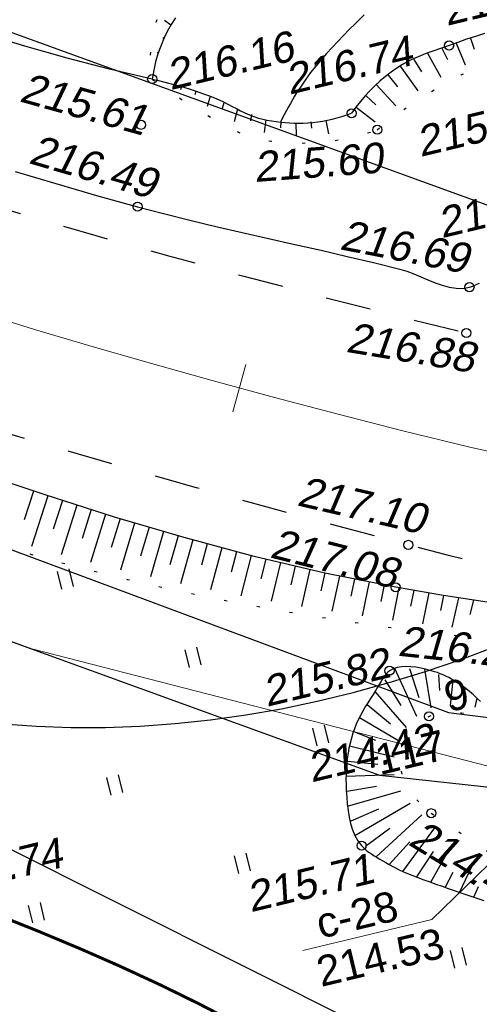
# Model space of a CAD drawing. Header units: millimetres. Extents: x -10 to 1169, y 1 to 1686.
# Tile 15 of 224: x 329 to 344, y 107 to 140. Entities that reach past the tile are written whole.
import ezdxf
from ezdxf.lldxf.tags import DXFTag

# ---------------------------------------------------------------- set-up
doc = ezdxf.new("R2010")
doc.units = ezdxf.units.MM
for name, pattern in [('ADOT1', [1, 0, -1]), ('AHIDDEN1', [2, 0.5, -1.5]), ('AHIDDEN2', [3, 1.5, -1.5]), ('PHANTOM2', [1.25, 0.625, -0.125, 0.125, -0.125, 0.125, -0.125])]:
    doc.linetypes.add(name, pattern=pattern)
for name, color, linetype in [('CONTURS', 7, 'Continuous'), ('IZOLINES', 32, 'Continuous'), ('PDIGIT', 170, 'Continuous'), ('PICKETS', 7, 'Continuous'), ('ОБЪЕКТЫ_АВТОДОРОГ', 7, 'Continuous'), ('УЧАСТКИ', 7, 'Continuous')]:
    doc.layers.add(name, color=color, linetype=linetype)
doc.layers.add('СВЯЗЬ', color=170, linetype='Связь', lineweight=30)
doc.styles.get("Standard").update_dxf_attribs({"font": 'arial.ttf'})
tags = doc.linetypes.add('газ', pattern='A,42.7,-5.08,["Г",Standard,S=2.54,R=0,X=-2.54,Y=-1.27],-3.81', length=51.59).pattern_tags.tags
tags[6] = DXFTag(74, 10)
doc.linetypes.add('Связь', pattern='A,12.5,[130,ltypeshp.shx,S=1,R=-30,X=0,Y=0.9],1,[130,ltypeshp.shx,S=1,R=-30,X=0,Y=0.9],1,[130,ltypeshp.shx,S=1,R=-30,X=0,Y=0.9],4.5', length=19)

# ---------------------------------------------------------------- blocks, each defined once
blk = doc.blocks.new('401')
at = {"layer": 'CONTURS'}
for p, q in [((0, 0), (0, 1.2)), ((0.8, 0), (0.8, 1.2))]:
    blk.add_line(p, q, dxfattribs=at)
blk = doc.blocks.new('пкк')
at = {"layer": 'ОБЪЕКТЫ_АВТОДОРОГ', "lineweight": 15, "ltscale": 200}
blk.add_line((-0.011, -0.822), (-0.008, 0.805), dxfattribs=at)

msp = doc.modelspace()

# ---------------------------------------------------------------- linework, layer by layer
at = {"layer": 'CONTURS', "lineweight": -2}
for p, q in [((333.73191, 139.40157), (333.52972, 139.55665)), ((333.52704, 138.94596), (333.47043, 138.98684)), ((343.63668, 138.96919), (343.76536, 138.61188)), ((342.69085, 138.64465), (342.87761, 138.26551)), ((343.16254, 138.8105), (343.46572, 138.0945)), ((333.32218, 138.49035), (333.29791, 138.49877)), ((341.76756, 138.26497), (342.02521, 137.85955)), ((342.21915, 138.4788), (342.66302, 137.67824)), ((341.31597, 138.05113), (341.90268, 137.23001)), ((333.11899, 137.62118), (333.11899, 137.62118)), ((340.92044, 137.74577), (341.23034, 137.36523)), ((333.60304, 137.49605), (333.5946, 137.46868)), ((334.08709, 137.37091), (334.05333, 137.26143)), ((340.52491, 137.4404), (341.17781, 136.73939)), ((334.56096, 137.21146), (334.52674, 137.10087)), ((335.03483, 137.05201), (334.93171, 136.71911)), ((340.19155, 137.06811), (340.51249, 136.76966)), ((335.48665, 136.8379), (335.43345, 136.65014)), ((339.8582, 136.69582), (340.48906, 136.20301)), ((335.93848, 136.6238), (335.82878, 136.20566)), ((336.40622, 136.44873), (336.36613, 136.24069)), ((336.87397, 136.27366), (336.82328, 135.85964)), ((337.37086, 136.21928), (337.36107, 136.01389)), ((337.86775, 136.16491), (337.8793, 135.75733)), ((338.36551, 136.20934), (338.38864, 135.99778)), ((338.86328, 136.25376), (338.94424, 135.81509)), ((329.19967, 124.00536), (328.88876, 123.05493)), ((329.67396, 123.84709), (329.13277, 122.1714)), ((330.15045, 123.69559), (329.84566, 122.74317)), ((330.62695, 123.54409), (330.10682, 121.90336)), ((331.10345, 123.3926), (330.80411, 122.43845)), ((331.57994, 123.2411), (331.08424, 121.64377)), ((332.05856, 123.09644), (331.76687, 122.13993)), ((332.53718, 122.95179), (332.07192, 121.39797)), ((333.01669, 122.81013), (332.73393, 121.85094)), ((333.4962, 122.66847), (333.06104, 121.16791)), ((333.97676, 122.5304), (333.70383, 121.56837)), ((334.45732, 122.39232), (334.05679, 120.94725)), ((334.94027, 122.26287), (334.74687, 121.55386)), ((335.42322, 122.13341), (335.05013, 120.74246)), ((335.90617, 122.00395), (335.72722, 121.32501)), ((336.38912, 121.8745), (336.04641, 120.54969)), ((336.87539, 121.75813), (336.71211, 121.10824)), ((337.36166, 121.64177), (337.05125, 120.367)), ((337.84829, 121.52693), (337.70041, 120.90414)), ((338.33493, 121.41208), (338.05381, 120.19571)), ((338.82349, 121.30576), (338.69055, 120.71046)), ((339.31206, 121.19944), (339.06141, 120.0346)), ((339.8024, 121.10166), (339.68207, 120.53081)), ((340.29275, 121.00388), (340.06207, 119.88532)), ((340.78332, 120.90721), (340.67242, 120.36165)), ((341.27388, 120.81055), (341.06099, 119.74687)), ((341.76652, 120.72506), (341.66094, 120.20423)), ((342.25916, 120.63958), (342.04975, 119.61991)), ((342.75262, 120.55899), (342.64417, 120.06122)), ((343.24608, 120.4784), (343.02168, 119.50699)), ((343.74032, 120.4027), (343.61558, 119.92944)), ((341.12597, 118.15125), (341.8528, 116.56624)), ((341.62338, 118.13946), (341.93291, 117.18857)), ((342.12079, 118.12766), (342.3271, 116.846)), ((340.80399, 117.76897), (341.33955, 116.92447)), ((342.58736, 117.94842), (342.619, 117.41747)), ((343.05392, 117.76917), (342.97418, 116.92705)), ((343.4529, 117.46814), (343.41614, 117.18129)), ((340.48202, 117.38669), (341.51283, 116.20018)), ((343.85187, 117.16711), (343.78459, 116.86183)), ((340.22714, 116.95662), (340.99394, 116.31473)), ((339.97227, 116.52655), (341.26371, 115.76911)), ((339.80593, 116.05542), (340.49796, 115.77672)), ((339.63959, 115.58428), (341.11629, 115.22693)), ((339.5824, 115.08774), (340.57736, 114.98739)), ((339.52522, 114.59119), (341.118, 114.63898)), ((339.55041, 114.0919), (340.53716, 114.25419)), ((339.57561, 113.59261), (341.34217, 114.09733)), ((339.82, 112.62511), (341.6471, 113.69113)), ((339.6978, 113.10886), (340.6141, 113.50936)), ((340.52304, 111.91739), (342.03043, 113.31089)), ((340.17152, 112.27125), (340.97628, 112.86485)), ((341.40267, 111.44219), (342.45824, 112.88384)), ((340.96285, 111.67979), (341.63345, 112.42161)), ((342.33457, 111.07955), (342.99618, 112.25813)), ((341.86862, 111.26087), (342.41675, 112.09726)), ((342.806, 110.91296), (343.06963, 111.41678)), ((343.27744, 110.74638), (343.67034, 111.58308)), ((343.75301, 110.59202), (343.90471, 110.93632))]:
    msp.add_line(p, q, dxfattribs=at)
at = {"layer": 'CONTURS', "color": 1, "linetype": 'газ', "lineweight": 15}
for p, q in [((292.63969, 132.04942), (329.14023, 118.79277)), ((329.14023, 118.79277), (364.28325, 109.76529))]:
    msp.add_line(p, q, dxfattribs=at)
at = {"layer": 'CONTURS', "linetype": 'AHIDDEN2', "flags": 128}
for points in [[(285.45612, 150.07385), (287.28361, 149.30156), (289.11211, 148.53171), (290.9416, 147.7643), (292.77209, 146.99933), (294.60358, 146.23681), (296.43607, 145.47672), (298.26955, 144.71909), (300.10403, 143.96389), (301.93951, 143.21114), (303.77598, 142.46083), (305.31413, 141.82912), (306.85048, 141.19165), (308.38609, 140.5516), (309.92205, 139.9122), (311.45942, 139.27666), (312.99928, 138.64818), (314.54271, 138.02998), (316.09077, 137.42527), (317.64454, 136.83725), (319.20509, 136.26914), (321.5923, 135.43997), (323.9928, 134.64584), (326.40513, 133.88405), (328.82786, 133.15191), (331.25951, 132.44672), (333.69866, 131.76576), (336.14384, 131.10635), (338.5936, 130.46577), (341.04649, 129.84132), (343.50107, 129.23032), (344.78646, 128.91594), (346.0734, 128.60633), (347.36182, 128.30177), (348.65166, 128.00252), (349.94283, 127.70886), (351.23527, 127.42105), (352.52892, 127.13937), (353.82369, 126.86408), (355.11952, 126.59546), (356.41634, 126.33377), (359.38185, 125.7677), (362.3561, 125.2448), (365.33791, 124.76065), (368.32612, 124.31081), (371.31955, 123.89085), (374.31704, 123.49635), (377.31741, 123.12287), (380.3195, 122.76599), (383.32214, 122.42128), (386.32415, 122.08431), (388.33339, 121.86442), (390.34358, 121.65263), (392.3547, 121.44894), (394.36677, 121.25334), (396.37979, 121.06584), (398.39374, 120.88643), (400.40864, 120.71512), (402.42449, 120.55191), (404.44127, 120.39679), (406.459, 120.24977)], [(405.67665, 113.13033), (403.43525, 113.31923), (401.19455, 113.51439), (398.95456, 113.71578), (396.71527, 113.92342), (394.47669, 114.13731), (392.23881, 114.35744), (390.00164, 114.58381), (387.76517, 114.81643), (385.52941, 115.05529), (383.29435, 115.30039), (380.48976, 115.60282), (377.68183, 115.89368), (374.87246, 116.18213), (372.06357, 116.47735), (369.25706, 116.78849), (366.45483, 117.12474), (363.6588, 117.49525), (360.87087, 117.90919), (358.09295, 118.37574), (355.32695, 118.90406), (353.94481, 119.1933), (352.56492, 119.49629), (351.18712, 119.81147), (349.81124, 120.13732), (348.43714, 120.47228), (347.06465, 120.81483), (345.69361, 121.16342), (344.32387, 121.51652), (342.95526, 121.87259), (341.58763, 122.23008), (339.25146, 122.84651), (336.91732, 123.47403), (334.58601, 124.11418), (332.25836, 124.76849), (329.93521, 125.43847), (327.61736, 126.12565), (325.30564, 126.83157), (323.00088, 127.55775), (320.7039, 128.30572), (318.41552, 129.077), (316.58812, 129.71518), (314.76685, 130.37196), (312.95091, 131.04481), (311.13953, 131.7312), (309.33192, 132.4286), (307.5273, 133.13446), (305.72487, 133.84624), (303.92387, 134.56142), (302.12349, 135.27745), (300.32296, 135.9918), (298.4832, 136.72242), (296.6452, 137.45746), (294.80895, 138.19692), (292.97446, 138.94082), (291.14171, 139.68913), (289.31072, 140.44188), (287.48148, 141.19905), (285.65399, 141.96065), (283.82825, 142.72667), (282.00427, 143.49712)]]:
    msp.add_lwpolyline(points, dxfattribs=at)
at = {"layer": 'CONTURS', "linetype": 'ADOT1', "flags": 128}
for points in [[(262.76948, 148.58164), (264.60605, 147.78652), (266.444, 146.99474), (268.28332, 146.20629), (270.12403, 145.42118), (271.96611, 144.63941), (273.80958, 143.86098), (275.65442, 143.08588), (277.50064, 142.31412), (279.34825, 141.5457), (281.19723, 140.78061), (282.87267, 140.09317), (284.55059, 139.41176), (286.23041, 138.73495), (287.91156, 138.06135), (289.59346, 137.38954), (291.27551, 136.71812), (292.95715, 136.04568), (294.63778, 135.37081), (296.31684, 134.6921), (297.99373, 134.00814), (300.11512, 133.12073), (302.22746, 132.20886), (304.33407, 131.28166), (306.43828, 130.34826), (308.5434, 129.41779), (310.65276, 128.49937), (312.76968, 127.60213), (314.89748, 126.73521), (317.03948, 125.90773), (319.19901, 125.12881), (320.63671, 124.63178), (322.07792, 124.13816), (323.52297, 123.65161), (324.9722, 123.17579), (326.42593, 122.71436), (327.88449, 122.27098), (329.34821, 121.8493), (330.81742, 121.45299), (332.29245, 121.0857), (333.77363, 120.7511), (334.93815, 120.51014), (336.10597, 120.284), (337.27709, 120.07267), (338.45152, 119.87617), (339.62924, 119.69449), (340.81027, 119.52762), (341.9946, 119.37558), (343.18223, 119.23835), (344.37317, 119.11595), (345.56741, 119.00836)], [(352.08275, 146.55278), (351.88491, 146.62164), (351.68684, 146.68518), (351.48854, 146.74339), (351.29001, 146.79628), (351.09124, 146.84386), (350.89224, 146.88611), (350.69301, 146.92304), (350.49355, 146.95465), (350.29386, 146.98094), (350.09393, 147.00191), (349.74867, 147.02155), (349.40111, 147.0193), (349.05194, 146.9978), (348.70186, 146.95969), (348.35155, 146.90763), (348.00171, 146.84424), (347.65303, 146.77218), (347.30619, 146.69409), (346.9619, 146.61262), (346.62083, 146.5304), (346.32483, 146.4544), (346.03063, 146.37027), (345.73798, 146.27922), (345.44665, 146.18247), (345.15641, 146.08124), (344.86701, 145.97673), (344.57821, 145.87016), (344.2898, 145.76276), (344.00151, 145.65573), (343.71313, 145.55029), (343.39276, 145.43322), (343.07316, 145.31397), (342.75423, 145.19283), (342.43589, 145.07006), (342.11806, 144.94593), (341.80063, 144.82071), (341.48351, 144.69466), (341.16663, 144.56806), (340.84988, 144.44118), (340.53318, 144.31427), (340.24261, 144.19968), (339.95085, 144.08723), (339.65851, 143.97576), (339.36618, 143.86413), (339.07447, 143.7512), (338.78397, 143.63583), (338.4953, 143.51686), (338.20905, 143.39315), (337.92583, 143.26357), (337.64624, 143.12695), (337.34411, 142.97422), (337.04047, 142.81961), (336.73709, 142.66175), (336.43572, 142.49922), (336.13814, 142.33066), (335.84612, 142.15468), (335.56143, 141.96987), (335.28583, 141.77487), (335.02109, 141.56827), (334.76899, 141.3487), (334.59177, 141.18568), (334.41107, 141.01856), (334.23021, 140.84699), (334.05254, 140.67061), (333.8814, 140.48907), (333.72012, 140.30202), (333.57205, 140.1091), (333.44052, 139.90995), (333.32887, 139.70423), (333.24044, 139.49157), (333.18613, 139.32122), (333.14119, 139.14715), (333.10562, 138.96938), (333.07942, 138.7879), (333.06259, 138.60272), (333.05513, 138.41382), (333.05704, 138.22122), (333.06832, 138.02492), (333.08897, 137.8249), (333.11899, 137.62118)], [(340.5607, 135.94642), (340.75106, 136.10234), (340.94364, 136.25448), (341.13842, 136.40284), (341.33541, 136.54742), (341.53462, 136.68821), (341.73604, 136.82522), (341.93967, 136.95845), (342.14551, 137.0879), (342.35356, 137.21357), (342.56382, 137.33545), (342.71605, 137.42153), (342.86947, 137.50718), (343.02405, 137.59174), (343.17978, 137.67458), (343.33663, 137.75504), (343.49458, 137.83247), (343.65362, 137.90622), (343.81371, 137.97564), (343.97483, 138.04009), (344.13697, 138.09891), (344.50738, 138.20876), (344.88731, 138.2901), (345.27497, 138.34625), (345.66859, 138.38058), (346.06639, 138.39644), (346.46659, 138.39716), (346.86742, 138.38609), (347.2671, 138.36659), (347.66384, 138.34201), (348.05588, 138.31568), (348.3921, 138.28771), (348.72806, 138.24972), (349.06371, 138.20296), (349.39896, 138.14864), (349.73374, 138.08801), (350.06799, 138.0223), (350.40162, 137.95275), (350.73457, 137.88058), (351.06677, 137.80703), (351.39814, 137.73334), (351.69068, 137.6825), (352.00764, 137.64754), (352.33837, 137.62075), (352.67219, 137.59441), (352.99844, 137.56081), (353.30645, 137.51225), (353.58555, 137.44101), (353.8251, 137.33939), (354.0144, 137.19966), (354.14281, 137.01413), (354.15081, 136.99165)], [(333.11899, 137.62118), (333.25543, 137.52087), (333.39274, 137.42203), (333.53091, 137.32465), (333.66994, 137.22874), (333.80984, 137.1343), (333.95059, 137.04132), (334.0922, 136.94981), (334.23468, 136.85977), (334.37801, 136.77119), (334.52221, 136.68408), (334.71072, 136.57016), (334.90001, 136.45446), (335.09035, 136.3388), (335.28206, 136.22501), (335.47542, 136.11493), (335.67074, 136.01038), (335.86829, 135.91321), (336.06839, 135.82523), (336.27132, 135.74828), (336.47739, 135.68419), (336.66921, 135.63643), (336.86472, 135.59701), (337.06321, 135.56545), (337.26398, 135.54121), (337.46631, 135.5238), (337.6695, 135.51271), (337.87283, 135.50743), (338.0756, 135.50745), (338.27709, 135.51227), (338.4766, 135.52137), (338.68667, 135.53619), (338.89637, 135.55716), (339.10571, 135.58429), (339.31467, 135.61756), (339.52327, 135.65699), (339.73149, 135.70257), (339.93935, 135.7543), (340.14683, 135.81219), (340.35395, 135.87623), (340.5607, 135.94642)], [(344.47255, 116.38305), (344.34832, 116.43522), (344.2238, 116.48228), (344.09901, 116.52422), (343.97393, 116.56105), (343.84858, 116.59275), (343.72295, 116.61935), (343.59704, 116.64082), (343.47085, 116.65719), (343.34438, 116.66843), (343.21763, 116.67456), (343.12243, 116.67697), (343.02501, 116.6784), (342.92625, 116.67808), (342.82704, 116.67522), (342.72828, 116.66904), (342.63084, 116.65878), (342.53562, 116.64364), (342.4435, 116.62285), (342.35538, 116.59564), (342.27214, 116.56121), (342.17533, 116.50846), (342.08095, 116.44421), (341.98973, 116.36998), (341.9024, 116.2873), (341.81972, 116.19767), (341.7424, 116.10263), (341.6712, 116.00369), (341.60685, 115.90238), (341.55008, 115.8002), (341.50163, 115.69869), (341.46007, 115.59408), (341.42399, 115.48309), (341.39389, 115.36721), (341.37025, 115.24793), (341.35358, 115.12675), (341.34436, 115.00517), (341.34309, 114.88467), (341.35026, 114.76676), (341.36636, 114.65293), (341.3919, 114.54468), (341.4212, 114.45903), (341.4585, 114.3745), (341.50275, 114.29122), (341.55292, 114.2093), (341.60799, 114.12887), (341.6669, 114.05005), (341.72863, 113.97296), (341.79214, 113.89773), (341.8564, 113.82449), (341.92038, 113.75335), (341.95956, 113.71175), (342.0002, 113.67141), (342.04201, 113.63208), (342.0847, 113.5935), (342.12796, 113.55541), (342.17152, 113.51756), (342.21506, 113.47968), (342.25831, 113.44152), (342.30097, 113.40281), (342.34275, 113.36331)], [(342.34275, 113.36331), (342.55655, 113.21887), (342.77042, 113.07452), (342.98436, 112.93028), (343.19836, 112.78613), (343.41243, 112.64208), (343.62656, 112.49814), (343.84077, 112.35429), (344.05504, 112.21054), (344.26937, 112.0669), (344.48378, 111.92335), (344.69457, 111.78359), (344.90634, 111.6452), (345.11872, 111.50765), (345.33128, 111.37037), (345.54365, 111.23282), (345.75542, 111.09445), (345.9662, 110.95472), (346.05737, 110.89303)]]:
    msp.add_lwpolyline(points, dxfattribs=at)
at = {"layer": 'CONTURS', "linetype": 'Continuous', "flags": 128}
for points in [[(333.11899, 137.62118), (331.70805, 137.94654), (330.30512, 138.30859), (328.90946, 138.70276), (327.52036, 139.12449), (326.13707, 139.56922), (324.75887, 140.03238)], [(333.88512, 139.64046), (333.7443, 139.42357), (333.61636, 139.19653), (333.50128, 138.95934), (333.39908, 138.71201), (333.30975, 138.45452), (333.23329, 138.18689), (333.1697, 137.90911), (333.11899, 137.62118)], [(344.10079, 139.12489), (343.80646, 139.03106), (343.51382, 138.93295), (343.22308, 138.83198), (342.93449, 138.72958), (342.77732, 138.67437), (342.61899, 138.6198), (342.4602, 138.56501), (342.30164, 138.5091), (342.14402, 138.4512), (341.98805, 138.39043), (341.83442, 138.32591), (341.68383, 138.25676), (341.537, 138.1821), (341.39461, 138.10105), (341.20121, 137.97827), (341.01334, 137.84697), (340.83099, 137.70714), (340.65417, 137.55879), (340.48288, 137.40191), (340.31712, 137.23651), (340.15688, 137.06258), (340.00217, 136.88013), (339.85299, 136.68915), (339.70933, 136.48965)], [(333.11899, 137.62118), (333.3307, 137.5728), (333.54122, 137.52126), (333.75054, 137.46658), (333.95868, 137.40875), (334.16562, 137.34777), (334.37137, 137.28365), (334.57592, 137.21637), (334.77928, 137.14595), (334.98145, 137.07238), (335.18243, 136.99567), (335.32899, 136.93403), (335.47346, 136.86597), (335.61647, 136.79349), (335.75863, 136.71863), (335.90054, 136.64341), (336.04283, 136.56984), (336.18611, 136.49996), (336.33098, 136.43577), (336.47807, 136.3793), (336.62798, 136.33258), (336.77103, 136.29626), (336.91629, 136.26436), (337.06334, 136.23688), (337.21175, 136.2138), (337.36109, 136.19512), (337.51096, 136.18083), (337.66091, 136.17091), (337.81054, 136.16537), (337.9594, 136.16418), (338.10709, 136.16735), (338.26835, 136.17585), (338.42938, 136.18963), (338.59018, 136.20867), (338.75075, 136.23299), (338.91109, 136.26259), (339.0712, 136.29745), (339.23108, 136.33759), (339.39073, 136.38301), (339.55015, 136.43369), (339.70933, 136.48965)], [(328.58373, 134.57078), (329.93016, 134.16765), (331.28044, 133.77822), (332.6346, 133.40248), (333.4951, 133.17533), (334.35871, 132.9594), (335.22476, 132.75224), (336.09258, 132.55139), (336.9615, 132.3544), (337.83086, 132.1588), (338.7, 131.96214), (339.56824, 131.76196), (340.43492, 131.5558), (341.29938, 131.3412), (341.53152, 131.27125), (341.76548, 131.18387), (342.00045, 131.08645), (342.23565, 130.98637), (342.47027, 130.89103), (342.7035, 130.8078), (342.93455, 130.74407), (343.16262, 130.70724), (343.38691, 130.70468), (343.60662, 130.74379), (343.68937, 130.7704), (343.77204, 130.80219), (343.8545, 130.83846), (343.93661, 130.87852)], [(343.96636, 117.0498), (343.85255, 117.16647), (343.73455, 117.27758), (343.61237, 117.38313), (343.48599, 117.48312), (343.35542, 117.57755), (343.27227, 117.63379), (343.18703, 117.68891), (343.0999, 117.74247), (343.0111, 117.79404), (342.92084, 117.84321), (342.82933, 117.88953), (342.73679, 117.9326), (342.64342, 117.97197), (342.54944, 118.00723), (342.45507, 118.03794), (342.31002, 118.07973), (342.15591, 118.11981), (341.99577, 118.15561), (341.83266, 118.18455), (341.66965, 118.20403), (341.50977, 118.21148), (341.35611, 118.2043), (341.21169, 118.17992), (341.07959, 118.13575), (340.96286, 118.0692), (340.90767, 118.02346), (340.85601, 117.97019), (340.80734, 117.91067), (340.76114, 117.84615), (340.71691, 117.77791), (340.6741, 117.70721), (340.63221, 117.63532), (340.59072, 117.5635), (340.54909, 117.49302), (340.50682, 117.42515), (340.41944, 117.28962), (340.33237, 117.15281), (340.2465, 117.01464), (340.16268, 116.87505), (340.08181, 116.73396), (340.00474, 116.5913), (339.93237, 116.447), (339.86555, 116.30098), (339.80517, 116.15317), (339.75211, 116.00351), (339.70334, 115.84286), (339.66051, 115.67879), (339.62358, 115.51197), (339.59252, 115.34304), (339.56729, 115.17268), (339.54784, 115.00154), (339.53414, 114.83029), (339.52615, 114.65958), (339.52384, 114.49008), (339.52716, 114.32245), (339.53579, 114.11223), (339.54802, 113.89499), (339.56605, 113.67397), (339.59208, 113.45237), (339.62832, 113.23341), (339.67695, 113.02032), (339.74019, 112.8163), (339.82022, 112.62458), (339.91925, 112.44837), (340.03948, 112.2909), (340.11131, 112.21706), (340.18994, 112.14737), (340.2743, 112.08135), (340.36331, 112.0185), (340.45592, 111.95832), (340.55104, 111.90032), (340.6476, 111.84402), (340.74454, 111.78892), (340.84079, 111.73452), (340.93526, 111.68033), (341.1202, 111.57843), (341.30951, 111.48436), (341.50253, 111.39699), (341.69857, 111.31522), (341.89697, 111.23793), (342.09704, 111.164), (342.29812, 111.09232), (342.49951, 111.02177), (342.70055, 110.95124), (342.90056, 110.8796), (343.09576, 110.80962), (343.29165, 110.74143), (343.48816, 110.67488), (343.68522, 110.60982), (343.88275, 110.5461), (344.08069, 110.48355)]]:
    msp.add_lwpolyline(points, dxfattribs=at)
at = {"layer": 'CONTURS', "linetype": 'AHIDDEN1', "const_width": 0.1, "flags": 128}
msp.add_lwpolyline([(257.14195, 138.77362), (259.18431, 137.78775), (261.22379, 136.79629), (263.26041, 135.79926), (265.29416, 134.79663), (267.32504, 133.78842), (269.35305, 132.77463), (271.37819, 131.75525), (273.40046, 130.73029), (275.41987, 129.69974), (277.4364, 128.66361), (279.00301, 127.83685), (280.55836, 126.98529), (282.10653, 126.11809), (283.65159, 125.24443), (285.19762, 124.37348), (286.74869, 123.5144), (288.30888, 122.67638), (289.88226, 121.86859), (291.47292, 121.10018), (293.08493, 120.38035), (294.41022, 119.83003), (295.74658, 119.30273), (297.09259, 118.79626), (298.44689, 118.30845), (299.80807, 117.83712), (301.17474, 117.38007), (302.54551, 116.93514), (303.919, 116.50014), (305.29381, 116.07288), (306.66855, 115.6512), (308.53177, 115.12205), (310.41455, 114.65352), (312.31097, 114.22792), (314.21513, 113.82757), (316.12112, 113.43476), (318.02301, 113.03181), (319.9149, 112.60104), (321.79088, 112.12474), (323.64503, 111.58524), (325.47144, 110.96484), (326.8015, 110.46774), (328.13049, 109.9543), (329.45563, 109.42237), (330.77418, 108.86979), (332.08336, 108.2944), (333.38042, 107.69404), (334.6626, 107.06656), (335.92714, 106.40979), (337.17126, 105.72158), (338.39222, 104.99978), (339.1944, 104.49496), (339.98582, 103.971), (340.76788, 103.43063), (341.542, 102.87659), (342.30957, 102.3116), (343.07202, 101.73838), (343.83074, 101.15966), (344.58714, 100.57817), (345.34263, 99.99664), (346.09861, 99.4178), (346.69702, 98.90204), (347.30068, 98.28848), (347.90661, 97.61806), (348.51181, 96.93172), (349.1133, 96.2704), (349.70808, 95.67504), (350.29317, 95.18658), (350.86556, 94.84597), (351.42229, 94.69413), (351.96034, 94.77202), (352.23938, 94.91257), (352.52043, 95.1113), (352.80126, 95.35915), (353.07961, 95.64707), (353.35323, 95.966), (353.61988, 96.30688), (353.87731, 96.66066), (354.12326, 97.01827), (354.3555, 97.37066), (354.57177, 97.70878), (354.76234, 98.02046), (354.94341, 98.3382), (355.11499, 98.66202), (355.27707, 98.99191), (355.42966, 99.32788), (355.57275, 99.66992), (355.70635, 100.01803), (355.83045, 100.37221), (355.94507, 100.73247), (356.05018, 101.0988)], dxfattribs=at)
at = {"layer": 'CONTURS', "linetype": 'Continuous'}
msp.add_lwpolyline([(346.21574, 120.05351), (345.7086, 120.1197), (345.20203, 120.18842), (344.69604, 120.25966), (344.19063, 120.33341), (343.68579, 120.40969), (343.18153, 120.48849), (342.67784, 120.56981), (342.17474, 120.65365), (341.6722, 120.74001), (341.17025, 120.8289), (338.82123, 121.29732), (336.48942, 121.84761), (334.1729, 122.46857), (331.86975, 123.14896), (329.57805, 123.87758), (327.2959, 124.64321)], dxfattribs=at)
at = {"layer": 'CONTURS', "color": 0, "lineweight": 15}
msp.add_lwpolyline([(346.10556, 113.48894), (342.36522, 109.84576), (338.09968, 108.82151)], dxfattribs=at)
at = {"layer": 'CONTURS', "lineweight": 30}
for major_axis, ratio, start_param, end_param in [((-25.18361, -75.93277), 0.6, 4.21382336, 8.7239355), ((-35.0211, -104.27618), 0.70909091, 5.8486738, 8.45344016), ((-51.52545, -151.47649), 0.8, 6.47243626, 7.94014483)]:
    msp.add_ellipse((346.77101, 193.61524), major_axis=major_axis, ratio=ratio, start_param=start_param, end_param=end_param, dxfattribs=at)
at = {"layer": 'IZOLINES'}
msp.add_lwpolyline([(340.13132, 139.73752), (339.82555, 139.44715), (339.63429, 139.2536), (339.44314, 139.05863), (339.25312, 138.86177), (339.06525, 138.66253), (338.88051, 138.46044), (338.69993, 138.25501), (338.5245, 138.04576), (338.35524, 137.83222), (338.19316, 137.6139), (338.03926, 137.39033), (337.96599, 137.27778), (337.89415, 137.16422), (337.82374, 137.04965), (337.75476, 136.93407), (337.6872, 136.81747), (337.62108, 136.69986), (337.55638, 136.58124), (337.49311, 136.4616), (337.43127, 136.34095), (337.37086, 136.21928)], dxfattribs=at)
at = {"layer": 'PICKETS', "color": 7, "lineweight": -2}
for centre in [(342.93449, 138.72958), (333.11899, 137.62118), (339.70933, 136.48965), (332.74883, 136.10896), (340.5607, 135.94642), (332.6346, 133.40248), (343.60662, 130.74379), (343.50107, 129.23032), (341.58763, 122.23008), (341.17025, 120.8289), (340.96286, 118.0692), (342.27214, 116.56121), (342.34275, 113.36331), (340.03948, 112.2909)]:
    msp.add_circle(centre, 0.15, dxfattribs=at)
at = {"layer": 'ОБЪЕКТЫ_АВТОДОРОГ', "color": 0, "linetype": 'PHANTOM2', "lineweight": 15, "ltscale": 200}
msp.add_lwpolyline([(327.39859, 129.90796), (329.23148, 129.34996), (331.13168, 128.78616), (333.09225, 128.22004), (335.10622, 127.65508), (337.16662, 127.09476), (339.26648, 126.54255), (341.40156, 126.0013), (343.57842, 125.47135), (345.80636, 124.95241), (348.09466, 124.44419), (350.4526, 123.9464), (352.88948, 123.45875), (355.41458, 122.98095), (358.03719, 122.51271), (360.76377, 122.05386), (363.5895, 121.60474), (366.50676, 121.16579), (369.50791, 120.73746), (372.58531, 120.3202), (375.73132, 119.91447), (378.93832, 119.52071), (382.19867, 119.13938), (385.51354, 118.77034)], dxfattribs=at)
at = {"layer": 'СВЯЗЬ', "linetype": 'Связь', "lineweight": 30}
msp.add_lwpolyline([(1003.57598, 202.84445), (1000.59835, 168.59492), (871.56058, 145.36788), (758.87955, 121.88941), (650.69119, 102.74815), (634.99227, 95.47123), (608.47044, 71.07046), (595.48159, 81.85251), (592.27086, 95.54863), (488.2796, 98.86568), (399.41933, 99.46973), (387.05474, 101.26013), (366.57294, 107.95059), (359.87152, 108.23329), (347.43397, 102.66207), (313.42841, 119.67044), (255.91181, 144.33086), (205.82837, 165.32708), (141.73238, 199.93614), (116.10181, 212.96805)], dxfattribs=at)
at = {"layer": 'УЧАСТКИ', "color": 6, "linetype": 'Continuous', "lineweight": -2}
for p, q in [((344.94388, 133.17522), (291.54127, 152.56242)), ((291.18027, 135.94895), (342.91541, 116.69614)), ((284.11227, 135.1465), (340.63793, 114.61691)), ((342.91541, 116.69614), (350.1493, 115.77981)), ((340.63793, 114.61691), (412.81485, 106.81338))]:
    msp.add_line(p, q, dxfattribs=at)

# ---------------------------------------------------------------- block references
at = {"layer": 'CONTURS', "lineweight": -2, "xscale": 0.4999999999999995, "yscale": 0.4999999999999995, "zscale": 0.4999999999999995, "rotation": 13.50227474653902}
for p in [(330.12643, 120.76281), (334.34689, 118.17674), (338.56735, 115.59067), (331.76082, 113.95628), (335.98128, 111.37022), (329.17475, 109.73583), (343.11888, 108.24678)]:
    msp.add_blockref('401', p, dxfattribs=at)
at = {"layer": 'ОБЪЕКТЫ_АВТОДОРОГ', "color": 0, "linetype": 'PHANTOM2', "lineweight": 15, "rotation": 344.7864044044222}
msp.add_blockref('пкк', (336.0059, 127.41042), dxfattribs=at)

# ---------------------------------------------------------------- texts
at = {"layer": 'PDIGIT', "color": 7, "lineweight": -2, "oblique": 10}
for s, rotation, p in [('216.62', 13.502275, (342.8524, 139.37315)), ('216.16', 13.502275, (333.72191, 137.25175)), ('216.74', 13.502275, (337.64741, 137.09938)), ('215.61', 344.467802, (328.69348, 136.89093)), ('215.10', 13.502275, (341.98572, 135.04492)), ('216.49', 343.685189, (329.00021, 134.85054)), ('215.60', 4.260732, (336.50745, 134.2172)), ('215.02', 13.502275, (342.69114, 132.35858)), ('216.69', 348.992907, (339.2842, 132.00184)), ('216.88', 350.54817, (339.4931, 128.61162)), ('217.10', 346.948008, (337.87182, 123.54044)), ('217.08', 345.794886, (336.97375, 121.82341)), ('216.21', 353.857076, (341.21699, 118.5696)), ('215.82', 13.502275, (336.9044, 116.87484)), ('214.42', 13.502275, (338.37799, 114.376)), ('214.49', 328.516132, (341.54239, 112.34658)), ('215.74', 13.502275, (326.07436, 110.5954)), ('215.71', 13.502275, (336.37088, 110.08625))]:
    msp.add_text(s, height=1, rotation=rotation, dxfattribs=at).set_placement(p)
at = {"layer": 'PDIGIT', "color": 7}
for s, p in [('с-28', (338.68148, 109.21325)), ('214.53', (338.70018, 107.61999))]:
    msp.add_text(s, height=1, rotation=13.502275, dxfattribs=at).set_placement(p)
at = {"layer": 'УЧАСТКИ', "color": 6, "lineweight": -2}
for s, p in [('9', (342.91541, 116.69614)), ('117', (340.63793, 114.61691))]:
    msp.add_text(s, height=1, rotation=13.502275, dxfattribs=at).set_placement(p)

doc.saveas('drawing.dxf')
